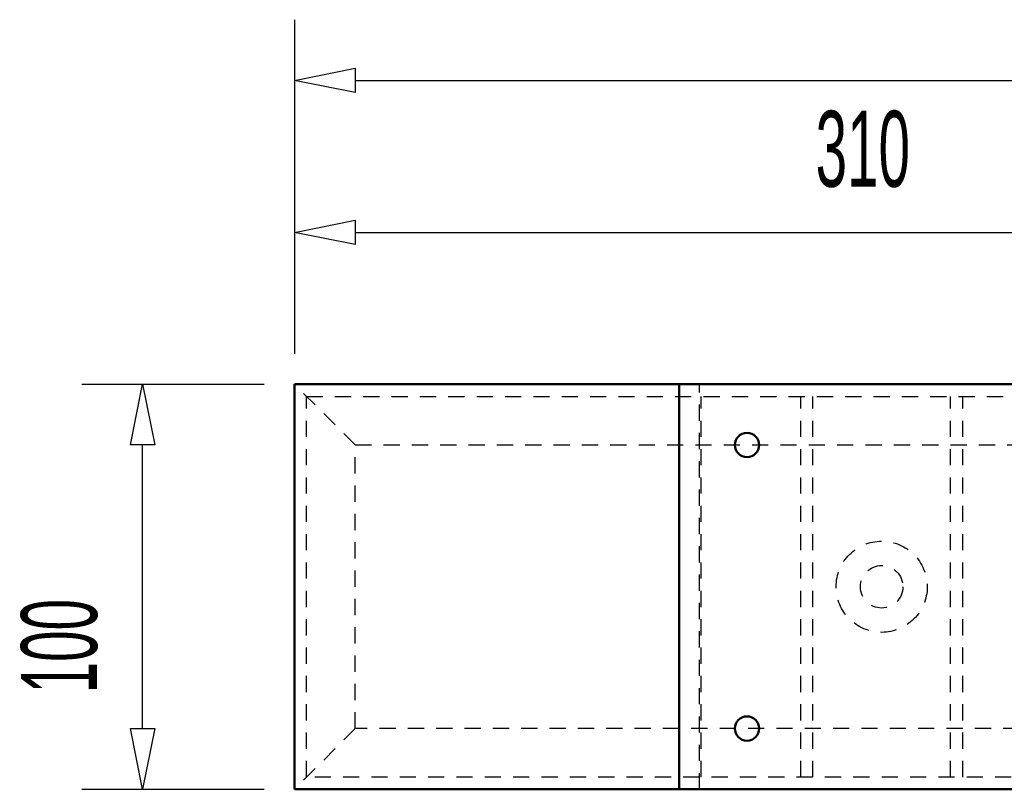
# Model space of a CAD drawing. Extents: x -13792 to -10732, y -2369 to -232.
# Tile 11 of 16: x -11905 to -11662, y -1062 to -872. Entities that reach past the tile are written whole.
import ezdxf
from ezdxf.enums import TextEntityAlignment as Align

# ---------------------------------------------------------------- set-up
doc = ezdxf.new("R2010")
doc.units = 0
doc.header["$MEASUREMENT"] = 0
doc.linetypes.add('HIDDEN', pattern=[7, 4, -3])
for name, color, linetype in [('DIM49', 4, 'CONTINUOUS'), ('LE_HIDDEN', 7, 'CONTINUOUS'), ('TXT_DIM49', 2, 'CONTINUOUS')]:
    doc.layers.add(name, color=color, linetype=linetype)
doc.layers.add('LE_ALL', color=7, linetype='CONTINUOUS', lineweight=50)

# ---------------------------------------------------------------- blocks, each defined once
blk = doc.blocks.new('_D27', base_point=(-11837.19, -961.85))
at = {"layer": 'DIM49', "color": 1}
for p, q in [((-11837.19, -871.85), (-11837.19, -954.35)), ((-11837.19, -886.85), (-11822.19, -883.85)), ((-11822.19, -883.85), (-11822.19, -889.85)), ((-11822.19, -889.85), (-11837.19, -886.85)), ((-11822.19, -886.85), (-11252.19, -886.85))]:
    blk.add_line(p, q, dxfattribs=at)
blk = doc.blocks.new('_D28', base_point=(-11837.19, -1061.85))
at = {"layer": 'DIM49', "color": 1}
for p, q in [((-11889.69, -961.85), (-11844.69, -961.85)), ((-11877.69, -976.85), (-11874.69, -961.85)), ((-11874.69, -961.85), (-11871.69, -976.85)), ((-11871.69, -976.85), (-11877.69, -976.85)), ((-11874.69, -1046.85), (-11874.69, -976.85)), ((-11874.69, -1061.85), (-11877.69, -1046.85)), ((-11877.69, -1046.85), (-11871.69, -1046.85)), ((-11871.69, -1046.85), (-11874.69, -1061.85)), ((-11889.69, -1061.85), (-11844.69, -1061.85))]:
    blk.add_line(p, q, dxfattribs=at)
at = {"layer": 'TXT_DIM49', "width": 0.557}
blk.add_text('100', height=18.75, rotation=90, dxfattribs=at).set_placement((-11885.94, -1026.51), align=Align.CENTER)
blk = doc.blocks.new('_D30', base_point=(-11837.19, -961.85))
at = {"layer": 'DIM49', "color": 1}
for p, q in [((-11837.19, -909.35), (-11837.19, -954.35)), ((-11527.19, -909.35), (-11527.19, -979.86)), ((-11837.19, -924.35), (-11822.19, -921.35)), ((-11822.19, -921.35), (-11822.19, -927.35)), ((-11542.19, -927.35), (-11542.19, -921.35)), ((-11542.19, -921.35), (-11527.19, -924.35)), ((-11822.19, -927.35), (-11837.19, -924.35)), ((-11822.19, -924.35), (-11542.19, -924.35)), ((-11527.19, -924.35), (-11542.19, -927.35))]:
    blk.add_line(p, q, dxfattribs=at)
at = {"layer": 'TXT_DIM49', "width": 0.557}
blk.add_text('310', height=18.75, rotation=0, dxfattribs=at).set_placement((-11696.85, -913.1), align=Align.CENTER)

msp = doc.modelspace()

# ---------------------------------------------------------------- linework, layer by layer
at = {"layer": 'LE_ALL'}
for p, q in [((-11837.19, -1061.85), (-11837.19, -961.85)), ((-11237.19, -961.85), (-11837.19, -961.85)), ((-11742.19, -961.85), (-11742.19, -1061.85)), ((-11837.19, -1061.85), (-11237.19, -1061.85))]:
    msp.add_line(p, q, dxfattribs=at)
for centre in [(-11725.44, -976.85), (-11725.44, -1046.85)]:
    msp.add_circle(centre, 3, dxfattribs=at)
at = {"layer": 'LE_HIDDEN', "color": 1, "linetype": 'HIDDEN'}
for p, q in [((-11737.19, -1061.85), (-11737.19, -961.85)), ((-11834.19, -1058.85), (-11834.19, -964.85)), ((-11736.8, -1058.85), (-11736.8, -964.85)), ((-11712.19, -1058.85), (-11712.19, -964.85)), ((-11709.19, -1058.85), (-11709.19, -964.85)), ((-11675.19, -1058.85), (-11675.19, -964.85)), ((-11672.19, -1058.85), (-11672.19, -964.85)), ((-11822.19, -1046.85), (-11837.19, -1061.85))]:
    msp.add_line(p, q, dxfattribs=at)
for points in [[(-11822.19, -976.85), (-11252.19, -976.85), (-11252.19, -1046.85), (-11822.19, -1046.85), (-11822.19, -976.85), (-11837.19, -961.85)], [(-11834.19, -964.85), (-11240.19, -964.85), (-11240.19, -1058.85), (-11834.19, -1058.85)]]:
    msp.add_lwpolyline(points, dxfattribs=at)
for radius in [11.25, 5.25]:
    msp.add_circle((-11692.19, -1011.85), radius, dxfattribs=at)

# ---------------------------------------------------------------- block references
at = {"layer": 'DIM49'}
for name, p in [('_D27', (-11837.19, -961.85)), ('_D30', (-11837.19, -961.85)), ('_D28', (-11837.19, -1061.85))]:
    msp.add_blockref(name, p, dxfattribs=at)

doc.saveas('drawing.dxf')
